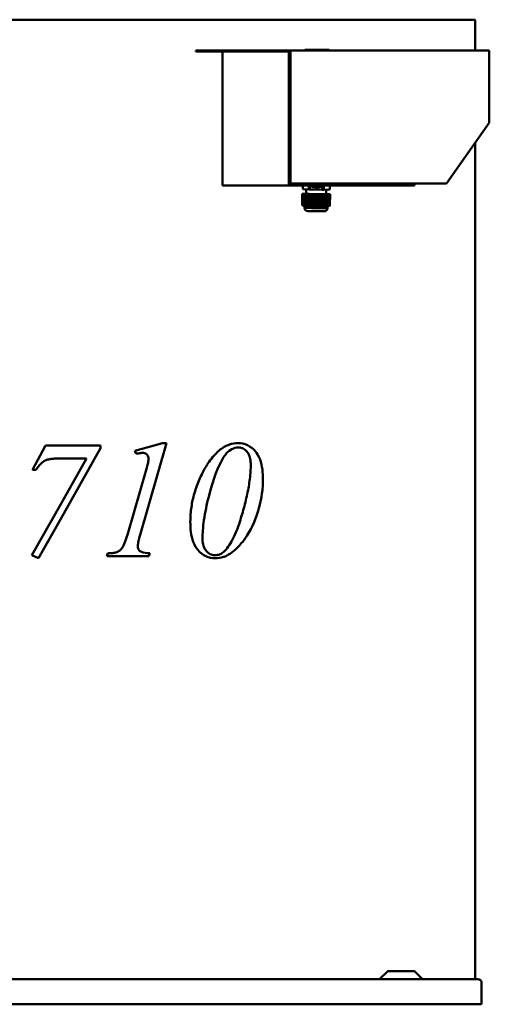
# Model space of a CAD drawing. Header units: millimetres. Extents: x 396 to 1704, y 254 to 1231.
# Tile 2 of 2: x 1237 to 1704, y 254 to 1231. Entities that reach past the tile are written whole.
import ezdxf

# ---------------------------------------------------------------- set-up
doc = ezdxf.new("R2010")
doc.units = ezdxf.units.MM
doc.header["$LTSCALE"] = 5
doc.layers.add('Widoczne (ISO)', color=7, linetype='Continuous', lineweight=50)

msp = doc.modelspace()

# ---------------------------------------------------------------- linework, layer by layer
at = {"layer": 'Widoczne (ISO)'}
for p, q in [((814.29, 1231.25), (1278.1, 1231.25)), ((1336.08, 1231.25), (1278.1, 1231.25)), ((1336.08, 1231.25), (1665.65, 1231.25)), ((1689.66, 1231.25), (1665.65, 1231.25)), ((1689.66, 1231.25), (1689.66, 1200.75)), ((1412.12, 1200.75), (1412.12, 1199.75)), ((1414.39, 1200.75), (1412.12, 1200.75)), ((1412.12, 1199.75), (1414.39, 1199.75)), ((1506.35, 1200.75), (1414.39, 1200.75)), ((1414.39, 1200.75), (1414.39, 1199.75)), ((1414.39, 1199.75), (1504.52, 1199.75)), ((1438.63, 1066.74), (1438.63, 1199.75)), ((1504.52, 1199.75), (1504.52, 1066.74)), ((1703.8, 1200.75), (1506.35, 1200.75)), ((1506.35, 1068.75), (1506.35, 1200.75)), ((1520.7, 1201.25), (1520.76, 1201.25)), ((1520.7, 1200.75), (1520.7, 1201.25)), ((1526.14, 1201.25), (1520.76, 1201.25)), ((1526.14, 1201.25), (1526.42, 1201.25)), ((1541.13, 1201.25), (1526.42, 1201.25)), ((1544.32, 1201.25), (1541.13, 1201.25)), ((1541.13, 1200.75), (1541.13, 1201.25)), ((1544.32, 1201.25), (1544.66, 1201.25)), ((1544.66, 1200.75), (1544.66, 1201.25)), ((1703.8, 1198.95), (1703.8, 1200.75)), ((1703.8, 1198.95), (1703.8, 1128.75)), ((1703.8, 1128.75), (1661.38, 1068.75)), ((1689.66, 1108.75), (1689.66, 278.75)), ((1438.63, 1066.74), (1504.52, 1066.74)), ((1504.52, 1066.74), (1505.34, 1066.74)), ((1505.34, 1066.74), (1505.34, 1068.75)), ((1506.35, 1068.75), (1505.34, 1068.75)), ((1505.34, 1066.74), (1629.56, 1066.74)), ((1661.38, 1068.75), (1506.35, 1068.75)), ((1518.54, 1062.9), (1518.59, 1066.74)), ((1518.59, 1066.74), (1518.54, 1062.92)), ((1524.53, 1066.74), (1524.48, 1062.67)), ((1525.98, 1062.64), (1526.03, 1066.74)), ((1528.41, 1065.55), (1528.41, 1065.55)), ((1528.84, 1065.59), (1528.84, 1065.59)), ((1529.02, 1065.51), (1529, 1065.51)), ((1529.02, 1065.51), (1529, 1065.51)), ((1529, 1065.51), (1529, 1065.51)), ((1529.02, 1065.72), (1529.02, 1065.51)), ((1529.02, 1065.72), (1529.02, 1065.51)), ((1529.02, 1065.51), (1529.02, 1065.51)), ((1529.26, 1065.48), (1529.56, 1066.14)), ((1529.52, 1065.48), (1529.26, 1065.48)), ((1529.52, 1065.48), (1529.26, 1065.48)), ((1529.7, 1066.14), (1529.52, 1065.48)), ((1529.7, 1066.14), (1529.52, 1065.48)), ((1529.52, 1065.48), (1529.52, 1065.48)), ((1529.56, 1066.14), (1529.7, 1066.14)), ((1529.94, 1065.61), (1529.94, 1065.76)), ((1529.94, 1065.76), (1530.67, 1065.75)), ((1530.2, 1065.6), (1529.94, 1065.61)), ((1530.2, 1065.6), (1529.94, 1065.61)), ((1530.18, 1064.25), (1530.2, 1065.6)), ((1530.2, 1065.6), (1530.2, 1065.6)), ((1530.4, 1065.6), (1530.38, 1064.59)), ((1530.4, 1065.6), (1530.38, 1064.6)), ((1530.67, 1065.6), (1530.4, 1065.6)), ((1530.67, 1065.6), (1530.4, 1065.6)), ((1530.4, 1065.6), (1530.4, 1065.6)), ((1530.67, 1065.75), (1530.67, 1065.6)), ((1530.67, 1065.75), (1530.67, 1065.6)), ((1530.67, 1065.6), (1530.67, 1065.6)), ((1531.29, 1065.17), (1530.91, 1065.75)), ((1530.91, 1065.75), (1531.14, 1065.74)), ((1531.29, 1065.17), (1530.91, 1065.75)), ((1531.14, 1065.74), (1531.41, 1065.32)), ((1531.41, 1065.32), (1531.69, 1065.74)), ((1531.91, 1065.73), (1531.51, 1065.18)), ((1531.91, 1065.73), (1531.51, 1065.18)), ((1531.69, 1065.74), (1531.91, 1065.73)), ((1533.13, 1065.54), (1533.13, 1065.72)), ((1533.13, 1065.72), (1534.06, 1065.7)), ((1533.87, 1065.53), (1533.13, 1065.54)), ((1533.87, 1065.53), (1533.13, 1065.54)), ((1533.87, 1065.53), (1533.87, 1065.53)), ((1534.06, 1065.7), (1534.06, 1065.49)), ((1534.06, 1065.7), (1534.06, 1065.49)), ((1534.06, 1065.49), (1534.06, 1065.49)), ((1534.3, 1064.2), (1534.32, 1065.7)), ((1534.32, 1065.7), (1534.52, 1065.7)), ((1534.52, 1065.7), (1534.5, 1064.4)), ((1534.52, 1065.7), (1534.5, 1064.41)), ((1535.4, 1064.39), (1535.42, 1065.68)), ((1535.42, 1065.68), (1535.61, 1065.68)), ((1535.61, 1065.68), (1535.59, 1064.18)), ((1535.61, 1065.68), (1535.59, 1064.18)), ((1537.89, 1066.74), (1537.83, 1062.48)), ((1539.33, 1062.47), (1539.39, 1066.74)), ((1545.31, 1066.74), (1545.25, 1062.53)), ((1629.56, 1066.74), (1629.56, 1068.75)), ((1517.98, 1058.42), (1517.82, 1047.1)), ((1517.98, 1058.42), (1518.59, 1058.39)), ((1518.59, 1058.42), (1517.98, 1058.42)), ((1518.43, 1046.86), (1518.59, 1058.39)), ((1518.54, 1062.92), (1518.54, 1062.9)), ((1518.54, 1062.9), (1524.48, 1062.67)), ((1519.19, 1058.42), (1518.59, 1058.42)), ((1518.59, 1058.39), (1519.19, 1058.39)), ((1518.89, 1058.38), (1518.73, 1046.76)), ((1518.89, 1058.43), (1519.19, 1058.42)), ((1518.89, 1058.42), (1518.89, 1058.43)), ((1519.19, 1058.43), (1518.89, 1058.43)), ((1519.19, 1058.39), (1518.89, 1058.38)), ((1518.89, 1058.38), (1519.19, 1058.37)), ((1519.03, 1046.67), (1519.19, 1058.37)), ((1519.79, 1058.42), (1519.19, 1058.43)), ((1519.19, 1058.37), (1519.79, 1058.36)), ((1519.49, 1058.36), (1519.33, 1046.59)), ((1519.79, 1058.44), (1519.49, 1058.43)), ((1519.49, 1058.43), (1519.79, 1058.42)), ((1519.49, 1058.43), (1519.49, 1058.43)), ((1519.79, 1058.36), (1519.49, 1058.36)), ((1519.49, 1058.36), (1519.8, 1058.35)), ((1519.63, 1046.51), (1519.8, 1058.35)), ((1520.39, 1058.43), (1519.79, 1058.44)), ((1519.8, 1058.35), (1520.39, 1058.34)), ((1520.09, 1058.34), (1519.93, 1046.45)), ((1520.09, 1058.43), (1520.09, 1058.44)), ((1520.39, 1058.44), (1520.09, 1058.44)), ((1520.09, 1058.44), (1520.39, 1058.43)), ((1520.09, 1058.34), (1520.4, 1058.33)), ((1520.39, 1058.34), (1520.09, 1058.34)), ((1520.23, 1046.39), (1520.4, 1058.33)), ((1520.99, 1058.43), (1520.39, 1058.44)), ((1520.4, 1058.33), (1520.99, 1058.32)), ((1520.69, 1058.32), (1520.53, 1046.35)), ((1520.99, 1058.45), (1520.69, 1058.44)), ((1520.69, 1058.44), (1520.69, 1058.44)), ((1520.69, 1058.44), (1520.99, 1058.43)), ((1520.69, 1058.32), (1521, 1058.3)), ((1520.99, 1058.32), (1520.69, 1058.32)), ((1520.83, 1046.32), (1521, 1058.3)), ((1521.58, 1058.44), (1520.99, 1058.45)), ((1521, 1058.3), (1521.59, 1058.3)), ((1521.3, 1058.29), (1521.13, 1046.3)), ((1521.29, 1058.44), (1521.29, 1058.45)), ((1521.59, 1058.45), (1521.29, 1058.45)), ((1521.29, 1058.45), (1521.58, 1058.44)), ((1521.59, 1058.3), (1521.3, 1058.29)), ((1521.3, 1058.29), (1521.6, 1058.28)), ((1521.43, 1046.28), (1521.6, 1058.28)), ((1521.83, 1058.45), (1521.59, 1058.45)), ((1521.6, 1058.28), (1522.19, 1058.27)), ((1521.9, 1058.27), (1521.73, 1046.28)), ((1521.89, 1062.77), (1521.83, 1058.36)), ((1521.9, 1058.27), (1522.2, 1058.26)), ((1522.19, 1058.27), (1521.9, 1058.27)), ((1522.03, 1046.29), (1522.2, 1058.26)), ((1522.2, 1058.26), (1522.79, 1058.25)), ((1522.5, 1058.25), (1522.33, 1046.32)), ((1522.5, 1058.25), (1522.8, 1058.24)), ((1522.79, 1058.25), (1522.5, 1058.25)), ((1522.64, 1046.35), (1522.8, 1058.24)), ((1522.8, 1058.24), (1523.4, 1058.23)), ((1523.1, 1058.22), (1522.93, 1046.39)), ((1523.4, 1058.23), (1523.1, 1058.22)), ((1523.1, 1058.22), (1523.4, 1058.21)), ((1523.24, 1046.44), (1523.4, 1058.21)), ((1523.4, 1058.21), (1524, 1058.21)), ((1523.7, 1058.2), (1523.54, 1046.5)), ((1524, 1058.21), (1523.7, 1058.2)), ((1523.7, 1058.2), (1524, 1058.19)), ((1523.84, 1046.57), (1524, 1058.19)), ((1524, 1058.19), (1524.6, 1058.18)), ((1524.3, 1058.18), (1524.14, 1046.65)), ((1524.6, 1058.18), (1524.3, 1058.18)), ((1524.3, 1058.18), (1524.92, 1058.16)), ((1524.48, 1062.67), (1525.98, 1062.64)), ((1524.92, 1058.16), (1524.76, 1046.83)), ((1524.92, 1058.16), (1526.14, 1058.14)), ((1525.98, 1062.64), (1537.83, 1062.48)), ((1525.99, 1046.61), (1526.14, 1058.14)), ((1526.14, 1058.14), (1526.44, 1058.14)), ((1526.44, 1058.14), (1526.28, 1046.4)), ((1526.44, 1058.14), (1526.74, 1058.13)), ((1526.74, 1058.13), (1526.58, 1046.51)), ((1526.74, 1058.13), (1527.34, 1058.12)), ((1527.18, 1046.42), (1527.34, 1058.12)), ((1527.34, 1058.12), (1527.64, 1058.13)), ((1527.64, 1058.13), (1527.48, 1046.21)), ((1527.64, 1058.13), (1527.94, 1058.11)), ((1527.94, 1058.11), (1527.78, 1046.34)), ((1527.94, 1058.11), (1528.54, 1058.11)), ((1528.12, 1064.28), (1528.12, 1064.46)), ((1528.12, 1064.46), (1528.75, 1064.45)), ((1528.94, 1064.27), (1528.12, 1064.29)), ((1528.94, 1064.27), (1528.12, 1064.28)), ((1528.33, 1065.29), (1528.33, 1065.29)), ((1528.38, 1046.27), (1528.54, 1058.11)), ((1528.54, 1058.11), (1528.84, 1058.11)), ((1528.84, 1058.11), (1528.68, 1046.11)), ((1528.75, 1064.45), (1528.75, 1064.85)), ((1528.75, 1064.85), (1528.75, 1064.85)), ((1528.84, 1058.11), (1529.14, 1058.1)), ((1528.95, 1065.05), (1528.94, 1064.27)), ((1528.95, 1065.05), (1528.94, 1064.27)), ((1528.94, 1064.27), (1528.94, 1064.27)), ((1529.14, 1058.1), (1528.98, 1046.21)), ((1529.14, 1058.1), (1529.74, 1058.09)), ((1529.58, 1046.16), (1529.74, 1058.09)), ((1529.74, 1058.09), (1530.04, 1058.09)), ((1530.04, 1058.09), (1529.88, 1046.1)), ((1530.04, 1058.09), (1530.34, 1058.08)), ((1530.34, 1064.25), (1530.18, 1064.25)), ((1530.34, 1064.25), (1530.18, 1064.25)), ((1530.34, 1058.08), (1530.18, 1046.12)), ((1530.34, 1064.25), (1530.34, 1064.25)), ((1530.34, 1058.08), (1530.94, 1058.07)), ((1530.38, 1064.59), (1530.38, 1064.6)), ((1530.38, 1064.59), (1530.65, 1064.59)), ((1530.65, 1064.59), (1530.65, 1064.45)), ((1530.65, 1064.59), (1530.65, 1064.46)), ((1530.65, 1064.45), (1530.65, 1064.46)), ((1530.78, 1046.09), (1530.94, 1058.07)), ((1530.89, 1064.62), (1531.29, 1065.17)), ((1531.11, 1064.62), (1530.89, 1064.62)), ((1531.11, 1064.62), (1530.89, 1064.62)), ((1530.94, 1058.07), (1531.24, 1058.08)), ((1531.24, 1058.08), (1531.08, 1046.08)), ((1531.39, 1065.03), (1531.11, 1064.62)), ((1531.39, 1065.03), (1531.11, 1064.62)), ((1531.11, 1064.62), (1531.11, 1064.62)), ((1531.24, 1058.08), (1531.54, 1058.07)), ((1531.29, 1065.17), (1531.29, 1065.17)), ((1531.54, 1058.07), (1531.38, 1046.07)), ((1531.66, 1064.61), (1531.39, 1065.03)), ((1531.66, 1064.61), (1531.39, 1065.03)), ((1531.39, 1065.03), (1531.39, 1065.03)), ((1531.51, 1065.18), (1531.89, 1064.61)), ((1531.51, 1065.18), (1531.51, 1065.18)), ((1531.54, 1058.07), (1532.14, 1058.06)), ((1531.89, 1064.61), (1531.66, 1064.61)), ((1531.89, 1064.61), (1531.66, 1064.61)), ((1531.66, 1064.61), (1531.66, 1064.61)), ((1531.98, 1046.06), (1532.14, 1058.06)), ((1532.14, 1058.06), (1532.44, 1058.06)), ((1532.2, 1064.82), (1532.2, 1064.82)), ((1532.44, 1058.06), (1532.28, 1046.06)), ((1532.44, 1058.06), (1532.74, 1058.05)), ((1532.74, 1058.05), (1532.58, 1046.06)), ((1532.74, 1065.15), (1532.74, 1065.15)), ((1532.74, 1058.05), (1533.34, 1058.04)), ((1533.18, 1046.08), (1533.34, 1058.04)), ((1533.34, 1058.04), (1533.64, 1058.04)), ((1533.39, 1064.59), (1533.39, 1064.59)), ((1533.64, 1058.04), (1533.48, 1046.05)), ((1533.64, 1058.04), (1533.94, 1058.03)), ((1533.94, 1058.03), (1533.78, 1046.1)), ((1533.94, 1058.03), (1534.54, 1058.02)), ((1534, 1064.48), (1534.01, 1064.48)), ((1534.01, 1064.48), (1534.01, 1064.26)), ((1534.01, 1064.48), (1534.01, 1064.26)), ((1534.01, 1064.26), (1534.01, 1064.26)), ((1534.58, 1064.2), (1534.3, 1064.2)), ((1534.58, 1064.2), (1534.3, 1064.2)), ((1534.38, 1046.14), (1534.54, 1058.02)), ((1534.5, 1064.4), (1534.91, 1065.28)), ((1534.5, 1064.4), (1534.5, 1064.41)), ((1534.54, 1058.02), (1534.84, 1058.03)), ((1534.95, 1065.03), (1534.58, 1064.2)), ((1534.95, 1065.03), (1534.58, 1064.2)), ((1534.58, 1064.2), (1534.58, 1064.2)), ((1534.84, 1058.03), (1534.68, 1046.03)), ((1534.84, 1058.03), (1535.14, 1058.02)), ((1534.91, 1065.28), (1535.03, 1065.28)), ((1535.31, 1064.19), (1534.95, 1065.03)), ((1535.31, 1064.19), (1534.95, 1065.03)), ((1534.95, 1065.03), (1534.95, 1065.03)), ((1535.14, 1058.02), (1534.98, 1046.18)), ((1535.03, 1065.28), (1535.4, 1064.39)), ((1535.14, 1058.02), (1535.74, 1058.01)), ((1535.59, 1064.18), (1535.31, 1064.19)), ((1535.59, 1064.18), (1535.31, 1064.19)), ((1535.31, 1064.19), (1535.31, 1064.19)), ((1535.58, 1046.23), (1535.74, 1058.01)), ((1535.59, 1064.18), (1535.59, 1064.18)), ((1535.74, 1058.01), (1536.04, 1058.01)), ((1536.04, 1058.01), (1535.88, 1046.1)), ((1536.04, 1058.01), (1536.34, 1058)), ((1536.34, 1058), (1536.18, 1046.3)), ((1536.34, 1058), (1536.94, 1057.99)), ((1536.78, 1046.37), (1536.94, 1057.99)), ((1536.94, 1057.99), (1537.24, 1057.99)), ((1537.24, 1057.99), (1537.08, 1046.25)), ((1537.24, 1057.99), (1537.54, 1057.98)), ((1537.54, 1057.98), (1537.38, 1046.45)), ((1537.54, 1057.98), (1538.77, 1057.97)), ((1537.83, 1062.48), (1539.33, 1062.47)), ((1538.77, 1057.97), (1538.61, 1046.64)), ((1538.77, 1057.97), (1539.38, 1057.97)), ((1539.38, 1057.97), (1539.09, 1057.98)), ((1539.09, 1057.98), (1539.68, 1057.97)), ((1539.23, 1046.44), (1539.38, 1057.97)), ((1539.33, 1062.47), (1545.25, 1062.53)), ((1539.68, 1057.97), (1539.52, 1046.36)), ((1539.98, 1057.98), (1539.68, 1057.99)), ((1539.68, 1057.99), (1540.28, 1057.98)), ((1539.68, 1057.97), (1539.98, 1057.98)), ((1539.82, 1046.28), (1539.98, 1057.98)), ((1540.28, 1057.98), (1540.12, 1046.21)), ((1540.28, 1058), (1540.88, 1057.99)), ((1540.58, 1057.98), (1540.28, 1058)), ((1540.28, 1057.98), (1540.58, 1057.98)), ((1540.42, 1046.15), (1540.58, 1057.98)), ((1540.88, 1057.99), (1540.72, 1046.1)), ((1540.88, 1058), (1541.48, 1057.99)), ((1541.18, 1057.99), (1540.88, 1058)), ((1540.88, 1057.99), (1541.18, 1057.99)), ((1541.02, 1046.06), (1541.18, 1057.99)), ((1541.48, 1057.99), (1541.31, 1046.03)), ((1541.48, 1058.01), (1542.08, 1058)), ((1541.78, 1058), (1541.48, 1058.01)), ((1541.48, 1057.99), (1541.78, 1058)), ((1541.62, 1046.01), (1541.78, 1058)), ((1541.89, 1062.5), (1541.83, 1058.09)), ((1542.07, 1058.17), (1541.83, 1058.18)), ((1542.08, 1058), (1541.91, 1046)), ((1542.37, 1058.16), (1542.07, 1058.17)), ((1542.67, 1058.15), (1542.07, 1058.16)), ((1542.07, 1058.16), (1542.37, 1058.16)), ((1542.08, 1058.01), (1542.68, 1058.01)), ((1542.38, 1058), (1542.08, 1058.01)), ((1542.08, 1058), (1542.38, 1058)), ((1542.21, 1046.01), (1542.38, 1058)), ((1542.37, 1058.16), (1542.37, 1058.15)), ((1542.68, 1058.01), (1542.51, 1046.02)), ((1542.97, 1058.14), (1542.67, 1058.15)), ((1542.67, 1058.13), (1542.97, 1058.14)), ((1543.27, 1058.13), (1542.67, 1058.13)), ((1542.98, 1058.01), (1542.68, 1058.02)), ((1542.68, 1058.02), (1543.28, 1058.01)), ((1542.68, 1058.01), (1542.98, 1058.01)), ((1542.81, 1046.04), (1542.98, 1058.01)), ((1542.97, 1058.14), (1542.97, 1058.13)), ((1543.28, 1058.01), (1543.11, 1046.08)), ((1543.57, 1058.12), (1543.27, 1058.13)), ((1543.27, 1058.11), (1543.57, 1058.12)), ((1543.87, 1058.1), (1543.27, 1058.11)), ((1543.58, 1058.01), (1543.28, 1058.03)), ((1543.28, 1058.03), (1543.88, 1058.02)), ((1543.28, 1058.01), (1543.58, 1058.01)), ((1543.41, 1046.13), (1543.58, 1058.01)), ((1543.57, 1058.12), (1543.57, 1058.11)), ((1543.88, 1058.02), (1543.71, 1046.18)), ((1544.17, 1058.09), (1543.87, 1058.1)), ((1544.47, 1058.08), (1543.87, 1058.09)), ((1543.87, 1058.09), (1544.17, 1058.09)), ((1543.88, 1058.03), (1544.47, 1058.02)), ((1544.18, 1058.02), (1543.88, 1058.03)), ((1543.88, 1058.02), (1544.18, 1058.02)), ((1544.01, 1046.25), (1544.18, 1058.02)), ((1544.17, 1058.09), (1544.17, 1058.09)), ((1544.47, 1058.02), (1544.31, 1046.32)), ((1544.77, 1058.07), (1544.47, 1058.08)), ((1544.47, 1058.02), (1544.78, 1058.03)), ((1545.07, 1058.06), (1544.48, 1058.07)), ((1544.48, 1058.07), (1544.77, 1058.07)), ((1544.48, 1058.04), (1545.07, 1058.03)), ((1544.78, 1058.03), (1544.48, 1058.04)), ((1544.62, 1046.41), (1544.78, 1058.03)), ((1544.77, 1058.07), (1544.77, 1058.06)), ((1545.07, 1058.03), (1544.91, 1046.5)), ((1545.69, 1058.04), (1545.07, 1058.06)), ((1545.07, 1058.03), (1545.69, 1058.04)), ((1545.69, 1058.04), (1545.53, 1046.71)), ((1519.68, 1046.39), (1518.11, 1046.98)), ((1520.13, 1046.34), (1520.09, 1046.34)), ((1520.17, 1046.34), (1520.14, 1044.48)), ((1520.58, 1046.32), (1520.42, 1046.33)), ((1520.83, 1046.32), (1520.87, 1046.31)), ((1521.13, 1046.3), (1520.87, 1046.31)), ((1521.13, 1046.29), (1521.13, 1046.3)), ((1521.43, 1046.28), (1521.44, 1046.28)), ((1521.74, 1046.28), (1521.44, 1046.28)), ((1521.75, 1046.27), (1521.73, 1046.28)), ((1522.42, 1046.26), (1522.15, 1046.26)), ((1523.16, 1046.23), (1523.05, 1046.23)), ((1528.68, 1046.11), (1528.61, 1046.11)), ((1528.77, 1046.11), (1528.68, 1046.11)), ((1529.88, 1046.1), (1529.68, 1046.09)), ((1530.12, 1046.09), (1529.88, 1046.1)), ((1530.78, 1046.09), (1530.8, 1046.08)), ((1531.08, 1046.08), (1530.8, 1046.08)), ((1531.08, 1046.08), (1531.08, 1046.08)), ((1531.08, 1046.08), (1531.08, 1046.08)), ((1531.37, 1046.07), (1531.08, 1046.08)), ((1531.37, 1046.07), (1531.38, 1046.07)), ((1531.98, 1046.06), (1531.98, 1046.06)), ((1532.28, 1046.06), (1531.98, 1046.06)), ((1532.28, 1046.06), (1532.28, 1046.06)), ((1532.56, 1046.05), (1532.28, 1046.06)), ((1532.28, 1046.06), (1532.28, 1046.06)), ((1532.56, 1046.05), (1532.58, 1046.06)), ((1533.48, 1046.05), (1533.24, 1046.04)), ((1533.68, 1046.04), (1533.48, 1046.05)), ((1534.68, 1046.03), (1534.59, 1046.03)), ((1534.74, 1046.03), (1534.68, 1046.03)), ((1540.3, 1045.99), (1540.19, 1046)), ((1541.2, 1046), (1540.93, 1046)), ((1541.62, 1046.01), (1541.6, 1046)), ((1541.91, 1046), (1541.61, 1046.01)), ((1541.91, 1046), (1541.91, 1046)), ((1542.21, 1046.01), (1542.21, 1046)), ((1542.47, 1046.01), (1542.21, 1046.01)), ((1542.47, 1046.01), (1542.51, 1046.02)), ((1542.92, 1046.02), (1542.76, 1046.02)), ((1543.17, 1046.02), (1543.14, 1044.16)), ((1543.25, 1046.03), (1543.21, 1046.03)), ((1543.66, 1046.06), (1545.23, 1046.6)), ((1250.15, 784.39), (1262.92, 808.56)), ((1262.92, 808.56), (1278.1, 808.56)), ((1317.65, 808.56), (1278.1, 808.56)), ((1278.1, 735.8), (1317.65, 805.78)), ((1317.65, 808.56), (1317.65, 805.78)), ((1351.8, 803.17), (1379.21, 810.81)), ((1352.87, 800.2), (1351.8, 803.17)), ((1383.07, 810.81), (1356.92, 719.86)), ((1379.21, 810.81), (1383.07, 810.81)), ((1278.1, 795.62), (1277.38, 795.62)), ((1278.1, 795.62), (1303.54, 795.62)), ((1303.54, 795.62), (1278.1, 750.42)), ((1253.48, 784.39), (1250.15, 784.39)), ((1344.34, 719.86), (1363.12, 785.2)), ((1249.52, 699.64), (1278.1, 750.42)), ((1278.1, 735.8), (1256, 696.67)), ((1256, 696.67), (1249.52, 699.64)), ((1325.01, 701.53), (1323.85, 698.56)), ((1323.85, 698.56), (1336.08, 698.56)), ((1365.64, 698.56), (1336.08, 698.56)), ((1366.44, 701.53), (1365.64, 698.56)), ((1602.91, 286.6), (1595.2, 278.9)), ((1603.26, 286.75), (1629.13, 286.75)), ((1629.48, 286.6), (1637.19, 278.9)), ((400, 278.75), (1692.4, 278.75)), ((1696.2, 253.75), (1696.2, 274.95)), ((1696.2, 253.75), (396.2, 253.75))]:
    msp.add_line(p, q, dxfattribs=at)
for centre, radius, start, end in [((1603.26, 286.25), 0.5, 90, 135), ((1629.13, 286.25), 0.5, 45, 90), ((1594.85, 279.25), 0.5, 270, 315), ((1637.55, 279.25), 0.5, 225, 270), ((1692.4, 274.95), 3.8, 0, 90)]:
    msp.add_arc(centre, radius, start, end, dxfattribs=at)
for centre, major_axis, ratio, start_param, end_param in [((1531.83, 1058.23), (-10, 0.14), 0.013781, 0, 3.141593), ((1531.67, 1046.23), (-12, 0.17), 0.013781, 0.037876, 0.266076), ((1531.09, 1122.27), (-1.7, -78.38), 0.499071, 6.037638, 6.043088), ((1531.67, 1046.23), (-12, 0.17), 0.013781, 0.279825, 0.357061), ((1521.75, 1079.82), (-0.19, -33.54), 0.500833, 6.222071, 6.240075), ((1531.67, 1046.23), (-12, 0.17), 0.013781, 0.394202, 0.451245), ((1521.74, 1079.26), (-0.19, -32.98), 0.500833, 6.258114, 6.267262), ((1531.67, 1046.23), (-12, 0.17), 0.013781, 0.499286, 0.524616), ((1521.74, 1079.26), (-0.19, -32.98), 0.500833, 6.267263, 6.276411), ((1531.67, 1046.23), (-12, 0.17), 0.013781, 0.524616, 0.549946), ((1521.74, 1079.82), (-0.19, -33.54), 0.500833, 0.011265, 0.029269), ((1531.67, 1046.23), (-12, 0.17), 0.013781, 0.597987, 0.65503), ((1531.67, 1046.23), (-12, 0.17), 0.013781, 0.692171, 0.769407), ((1543.94, 1121.79), (78.26, 4.69), 0.999905, 4.377266, 4.382716), ((1531.67, 1046.23), (-12, 0.17), 0.013781, 0.783156, 1.313273), ((1519.88, 1122.31), (-0.46, -78.4), 0.500833, 0.240078, 0.245529), ((1531.67, 1046.23), (-12, 0.17), 0.013781, 1.327022, 1.404258), ((1531.67, 1046.23), (-12, 0.17), 0.013781, 1.4414, 1.498443), ((1532.15, 1079.59), (33.48, 2.01), 0.999905, 4.593526, 4.61153), ((1531.67, 1046.23), (11.5, -0.16), 0.013783, 4.66116, 4.661261), ((1531.67, 1046.23), (-12, 0.17), 0.013781, 1.546484, 1.571814), ((1532.13, 1079.04), (32.92, 1.97), 0.999905, 4.629568, 4.638716), ((1532.13, 1079.04), (32.92, 1.97), 0.999905, 4.638718, 4.647866), ((1531.67, 1046.23), (-12, 0.17), 0.013781, 1.571814, 1.597143), ((1531.67, 1046.23), (11.5, -0.16), 0.01378, 4.765552, 4.765653), ((1531.67, 1046.23), (-12, 0.17), 0.013781, 1.645184, 1.702228), ((1532.13, 1079.59), (33.48, 2.01), 0.999905, 4.665904, 4.683909), ((1531.67, 1046.23), (-12, 0.17), 0.013781, 1.739369, 1.816605), ((1545.54, 1121.96), (-1.7, -78.38), 0.499071, 6.037638, 6.043088), ((1531.67, 1046.23), (-12, 0.17), 0.013781, 1.830354, 2.360471), ((1521.5, 1122.1), (78.26, 4.69), 0.999905, 4.894718, 4.900168), ((1531.67, 1046.23), (-12, 0.17), 0.013781, 2.37422, 2.451456), ((1531.67, 1046.23), (-12, 0.17), 0.013781, 2.488597, 2.54564), ((1542.53, 1079.53), (-0.73, -33.53), 0.499071, 6.253898, 6.271902), ((1531.67, 1046.23), (-12, 0.17), 0.013781, 2.593681, 2.619011), ((1542.52, 1078.98), (-0.72, -32.97), 0.499071, 0.006755, 0.015903), ((1542.52, 1078.98), (-0.72, -32.97), 0.499071, 0.015905, 0.025053), ((1531.67, 1046.23), (-12, 0.17), 0.013781, 2.619011, 2.644341), ((1531.67, 1046.23), (12, -0.17), 0.013781, 5.833974, 5.891018), ((1542.52, 1079.53), (-0.73, -33.53), 0.499071, 0.043091, 0.061095), ((1531.67, 1046.23), (12, -0.17), 0.013781, 5.928159, 6.005395), ((1534.31, 1122.23), (-0.46, -78.4), 0.500833, 0.240078, 0.245529), ((1531.67, 1046.23), (12, -0.17), 0.013781, 6.019144, 6.245309), ((1531.64, 1044.32), (11.5, -0.16), 0.013781, 3.141593, 6.283185)]:
    msp.add_ellipse(centre, major_axis=major_axis, ratio=ratio, start_param=start_param, end_param=end_param, dxfattribs=at)
for points, degree in [([(1528.12, 1065.31), (1528.12, 1065.42), (1528.19, 1065.6), (1528.26, 1065.67)], 3), ([(1528.26, 1065.67), (1528.32, 1065.73), (1528.51, 1065.81), (1528.63, 1065.81)], 3), ([(1528.41, 1065.55), (1528.37, 1065.5), (1528.33, 1065.38), (1528.33, 1065.3)], 3), ([(1528.41, 1065.55), (1528.37, 1065.5), (1528.33, 1065.39), (1528.33, 1065.31)], 3), ([(1528.62, 1065.64), (1528.56, 1065.64), (1528.45, 1065.59), (1528.41, 1065.55)], 3), ([(1528.62, 1065.64), (1528.56, 1065.64), (1528.45, 1065.6), (1528.41, 1065.55)], 3), ([(1528.84, 1065.59), (1528.78, 1065.61), (1528.69, 1065.63), (1528.62, 1065.64)], 3), ([(1528.84, 1065.59), (1528.78, 1065.61), (1528.69, 1065.64), (1528.62, 1065.64)], 3), ([(1528.63, 1065.81), (1528.74, 1065.81), (1528.94, 1065.76), (1529.02, 1065.72)], 3), ([(1529, 1065.51), (1528.98, 1065.52), (1528.89, 1065.57), (1528.84, 1065.59)], 3), ([(1529, 1065.51), (1528.98, 1065.52), (1528.89, 1065.57), (1528.84, 1065.59)], 3), ([(1531.99, 1064.98), (1532, 1065.38), (1532.24, 1065.76), (1532.48, 1065.76)], 3), ([(1532.48, 1065.59), (1532.39, 1065.59), (1532.29, 1065.51), (1532.25, 1065.44)], 3), ([(1532.48, 1065.59), (1532.39, 1065.59), (1532.29, 1065.51), (1532.25, 1065.43)], 3), ([(1532.48, 1065.76), (1532.73, 1065.75), (1532.95, 1065.36), (1532.95, 1064.97)], 3), ([(1532.7, 1065.43), (1532.67, 1065.5), (1532.56, 1065.59), (1532.48, 1065.59)], 3), ([(1532.7, 1065.42), (1532.67, 1065.5), (1532.56, 1065.59), (1532.48, 1065.59)], 3), ([(1533.47, 1065.15), (1533.56, 1065.25), (1533.8, 1065.47), (1533.87, 1065.53)], 3), ([(1534.06, 1065.49), (1533.96, 1065.4), (1533.78, 1065.23), (1533.69, 1065.13)], 3), ([(1534.06, 1065.49), (1533.96, 1065.4), (1533.78, 1065.23), (1533.69, 1065.14)], 3), ([(1528.27, 1064.94), (1528.2, 1065), (1528.12, 1065.17), (1528.12, 1065.31)], 3), ([(1528.27, 1064.94), (1528.2, 1065), (1528.13, 1065.15), (1528.12, 1065.28)], 3), ([(1528.62, 1064.85), (1528.5, 1064.85), (1528.34, 1064.89), (1528.27, 1064.94)], 3), ([(1528.62, 1064.85), (1528.5, 1064.85), (1528.34, 1064.89), (1528.27, 1064.94)], 3), ([(1528.33, 1065.3), (1528.32, 1065.22), (1528.37, 1065.12), (1528.41, 1065.09)], 3), ([(1528.33, 1065.31), (1528.33, 1065.3), (1528.33, 1065.29), (1528.33, 1065.29)], 3), ([(1528.41, 1065.09), (1528.45, 1065.05), (1528.58, 1065.01), (1528.65, 1065.01)], 3), ([(1528.75, 1064.85), (1528.72, 1064.85), (1528.65, 1064.84), (1528.62, 1064.85)], 3), ([(1528.75, 1064.85), (1528.72, 1064.85), (1528.65, 1064.85), (1528.62, 1064.85)], 3), ([(1528.65, 1065.01), (1528.73, 1065.01), (1528.9, 1065.04), (1528.95, 1065.05)], 3), ([(1530.65, 1064.45), (1530.5, 1064.46), (1530.35, 1064.37), (1530.34, 1064.25)], 3), ([(1530.65, 1064.46), (1530.5, 1064.46), (1530.35, 1064.37), (1530.34, 1064.25)], 3), ([(1532.46, 1064.19), (1532.21, 1064.2), (1531.98, 1064.59), (1531.99, 1064.98)], 3), ([(1532.46, 1064.2), (1532.23, 1064.2), (1532.01, 1064.54), (1531.99, 1064.91)], 3), ([(1532.25, 1065.44), (1532.22, 1065.36), (1532.2, 1065.13), (1532.19, 1064.98)], 3), ([(1532.25, 1065.43), (1532.22, 1065.36), (1532.2, 1065.13), (1532.19, 1064.98)], 3), ([(1532.19, 1064.98), (1532.19, 1064.93), (1532.2, 1064.88), (1532.2, 1064.82)], 3), ([(1532.19, 1064.98), (1532.19, 1064.82), (1532.21, 1064.6), (1532.24, 1064.52)], 3), ([(1532.24, 1064.52), (1532.27, 1064.44), (1532.38, 1064.36), (1532.46, 1064.36)], 3), ([(1532.95, 1064.97), (1532.94, 1064.56), (1532.7, 1064.19), (1532.46, 1064.19)], 3), ([(1532.95, 1064.97), (1532.94, 1064.56), (1532.7, 1064.19), (1532.46, 1064.2)], 3), ([(1532.46, 1064.36), (1532.54, 1064.36), (1532.65, 1064.44), (1532.69, 1064.52)], 3), ([(1532.69, 1064.52), (1532.72, 1064.59), (1532.74, 1064.82), (1532.74, 1064.97)], 3), ([(1532.74, 1065.15), (1532.73, 1065.26), (1532.72, 1065.37), (1532.7, 1065.43)], 3), ([(1532.74, 1064.97), (1532.75, 1065.13), (1532.73, 1065.34), (1532.7, 1065.42)], 3), ([(1532.95, 1065.05), (1532.95, 1065.02), (1532.95, 1065), (1532.95, 1064.97)], 3), ([(1533.18, 1064.6), (1533.18, 1064.68), (1533.23, 1064.83), (1533.26, 1064.89)], 3), ([(1533.62, 1064.18), (1533.41, 1064.18), (1533.18, 1064.41), (1533.18, 1064.6)], 3), ([(1533.62, 1064.18), (1533.42, 1064.18), (1533.19, 1064.39), (1533.18, 1064.58)], 3), ([(1533.26, 1064.89), (1533.3, 1064.96), (1533.41, 1065.09), (1533.47, 1065.15)], 3), ([(1533.39, 1064.6), (1533.38, 1064.54), (1533.42, 1064.44), (1533.46, 1064.41)], 3), ([(1533.69, 1065.14), (1533.52, 1064.95), (1533.39, 1064.73), (1533.39, 1064.6)], 3), ([(1533.69, 1065.13), (1533.52, 1064.95), (1533.39, 1064.72), (1533.39, 1064.6)], 3), ([(1533.39, 1064.6), (1533.39, 1064.6), (1533.39, 1064.6), (1533.39, 1064.59)], 3), ([(1533.46, 1064.41), (1533.49, 1064.38), (1533.58, 1064.35), (1533.64, 1064.35)], 3), ([(1534.01, 1064.26), (1533.95, 1064.23), (1533.72, 1064.18), (1533.62, 1064.18)], 3), ([(1534.01, 1064.26), (1533.95, 1064.23), (1533.72, 1064.18), (1533.62, 1064.18)], 3), ([(1533.64, 1064.35), (1533.69, 1064.35), (1533.8, 1064.38), (1533.85, 1064.4)], 3), ([(1533.85, 1064.4), (1533.9, 1064.41), (1533.98, 1064.46), (1534, 1064.48)], 3), ([(1277.38, 795.62), (1266.6, 795.62), (1258.69, 791.76), (1253.48, 784.39)], 2), ([(1333.82, 702.61), (1334.61, 702.94), (1335.37, 703.35), (1336.08, 703.82)], 3)]:
    msp.add_open_spline(points, degree=degree, dxfattribs=at)
for points, weights in [([(1517.82, 1047.1), (1518.13, 1046.97), (1518.43, 1046.86)], [1.03059895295, 1.03443691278, 1.03615699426]), ([(1518.43, 1046.86), (1518.74, 1046.75), (1519.03, 1046.64)], [1.11875016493, 1.11299129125, 1.106677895]), ([(1518.73, 1046.76), (1518.88, 1046.71), (1519.03, 1046.67)], [2.38492444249, 2.39631910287, 2.40645676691]), ([(1519.03, 1046.64), (1518.88, 1046.7), (1518.73, 1046.76)], [2.51583023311, 2.49767251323, 2.47831262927]), ([(1519.03, 1046.67), (1519.34, 1046.56), (1519.63, 1046.45)], [1.00346989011, 1.00262710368, 1.00121647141]), ([(1519.33, 1046.59), (1519.48, 1046.55), (1519.63, 1046.51)], [2.4257172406, 2.43500827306, 2.44291812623]), ([(1519.63, 1046.45), (1519.48, 1046.52), (1519.33, 1046.59)], [2.64257377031, 2.6197340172, 2.5955942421]), ([(1519.63, 1046.51), (1519.87, 1046.43), (1520.09, 1046.34)], [1.00227152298, 1.00131282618, 1]), ([(1519.93, 1046.45), (1520.08, 1046.42), (1520.23, 1046.39)], [2.45746040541, 2.46421278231, 2.469482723]), ([(1520.23, 1046.39), (1520.33, 1046.36), (1520.42, 1046.33)], [1.00107831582, 1.00057122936, 1]), ([(1520.59, 1046.32), (1520.56, 1046.33), (1520.53, 1046.35)], [1, 1.00039185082, 1.00075998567]), ([(1522.03, 1046.29), (1522.09, 1046.28), (1522.15, 1046.26)], [1.00075998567, 1.00039185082, 1]), ([(1522.33, 1046.32), (1522.48, 1046.33), (1522.64, 1046.35)], [2.469482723, 2.46421278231, 2.45746040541]), ([(1522.43, 1046.25), (1522.38, 1046.28), (1522.33, 1046.32)], [1, 1.00057122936, 1.00107831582]), ([(1522.93, 1046.39), (1523.09, 1046.41), (1523.24, 1046.44)], [2.44291812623, 2.43500827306, 2.4257172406]), ([(1523.16, 1046.23), (1523.05, 1046.31), (1522.93, 1046.39)], [1, 1.00131282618, 1.00227152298]), ([(1523.24, 1046.44), (1523.54, 1046.36), (1523.83, 1046.29)], [2.5955942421, 2.6197340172, 2.64257377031]), ([(1523.54, 1046.5), (1523.69, 1046.53), (1523.84, 1046.57)], [2.40645676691, 2.39631910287, 2.38492444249]), ([(1523.83, 1046.29), (1523.69, 1046.39), (1523.54, 1046.5)], [1.00121647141, 1.00262710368, 1.00346989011]), ([(1523.84, 1046.57), (1524.14, 1046.5), (1524.44, 1046.44)], [2.47831262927, 2.49767251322, 2.51583023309]), ([(1524.14, 1046.65), (1524.44, 1046.73), (1524.76, 1046.83)], [1.03615699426, 1.03443691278, 1.03059895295]), ([(1524.44, 1046.44), (1524.29, 1046.54), (1524.14, 1046.65)], [1.10667789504, 1.11299129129, 1.11875016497]), ([(1524.76, 1046.83), (1525.39, 1046.71), (1525.99, 1046.61)], [1.03059895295, 1.03443691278, 1.03615699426]), ([(1525.99, 1046.61), (1526.14, 1046.5), (1526.28, 1046.4)], [1.11875016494, 1.11299129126, 1.10667789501]), ([(1526.28, 1046.4), (1526.43, 1046.45), (1526.58, 1046.51)], [2.51583023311, 2.49767251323, 2.47831262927]), ([(1526.58, 1046.51), (1526.89, 1046.46), (1527.18, 1046.42)], [2.38492444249, 2.39631910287, 2.40645676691]), ([(1527.18, 1046.42), (1527.33, 1046.31), (1527.48, 1046.21)], [1.00346989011, 1.00262710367, 1.00121647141]), ([(1527.48, 1046.21), (1527.63, 1046.27), (1527.78, 1046.34)], [2.64257377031, 2.6197340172, 2.5955942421]), ([(1527.78, 1046.34), (1528.08, 1046.3), (1528.38, 1046.27)], [2.4257172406, 2.43500827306, 2.44291812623]), ([(1528.38, 1046.27), (1528.5, 1046.19), (1528.61, 1046.11)], [1.00227152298, 1.00131282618, 1]), ([(1528.98, 1046.21), (1529.28, 1046.18), (1529.58, 1046.16)], [2.45746040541, 2.46421278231, 2.469482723]), ([(1529.58, 1046.16), (1529.63, 1046.13), (1529.68, 1046.09)], [1.00107831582, 1.00057122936, 1]), ([(1530.12, 1046.09), (1530.15, 1046.1), (1530.18, 1046.12)], [1, 1.00039185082, 1.00075998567]), ([(1533.18, 1046.08), (1533.21, 1046.06), (1533.24, 1046.04)], [1.00075998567, 1.00039185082, 1]), ([(1533.68, 1046.04), (1533.73, 1046.07), (1533.78, 1046.1)], [1, 1.00057122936, 1.00107831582]), ([(1533.78, 1046.1), (1534.08, 1046.12), (1534.38, 1046.14)], [2.469482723, 2.46421278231, 2.45746040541]), ([(1534.74, 1046.03), (1534.86, 1046.1), (1534.98, 1046.18)], [1, 1.00131282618, 1.00227152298]), ([(1534.98, 1046.18), (1535.28, 1046.2), (1535.58, 1046.23)], [2.44291812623, 2.43500827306, 2.4257172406]), ([(1535.58, 1046.23), (1535.73, 1046.16), (1535.88, 1046.1)], [2.5955942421, 2.6197340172, 2.64257377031]), ([(1535.88, 1046.1), (1536.02, 1046.19), (1536.18, 1046.3)], [1.00121647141, 1.00262710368, 1.00346989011]), ([(1536.18, 1046.3), (1536.48, 1046.33), (1536.78, 1046.37)], [2.40645676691, 2.39631910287, 2.38492444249]), ([(1536.78, 1046.37), (1536.93, 1046.31), (1537.08, 1046.25)], [2.47831262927, 2.49767251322, 2.51583023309]), ([(1537.08, 1046.25), (1537.23, 1046.35), (1537.38, 1046.45)], [1.10667789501, 1.11299129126, 1.11875016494]), ([(1537.38, 1046.45), (1537.98, 1046.54), (1538.61, 1046.64)], [1.03615699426, 1.03443691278, 1.03059895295]), ([(1538.61, 1046.64), (1538.93, 1046.53), (1539.23, 1046.44)], [1.03059895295, 1.03443691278, 1.03615699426]), ([(1539.23, 1046.44), (1539.07, 1046.34), (1538.92, 1046.24)], [1.1187501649, 1.11299129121, 1.10667789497]), ([(1538.92, 1046.24), (1539.22, 1046.29), (1539.52, 1046.36)], [2.51583023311, 2.49767251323, 2.47831262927]), ([(1539.52, 1046.36), (1539.67, 1046.31), (1539.82, 1046.28)], [2.38492444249, 2.39631910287, 2.40645676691]), ([(1539.82, 1046.28), (1539.67, 1046.17), (1539.52, 1046.07)], [1.0034698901, 1.00262710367, 1.0012164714]), ([(1539.52, 1046.07), (1539.81, 1046.14), (1540.12, 1046.21)], [2.64257377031, 2.6197340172, 2.5955942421]), ([(1540.12, 1046.21), (1540.27, 1046.18), (1540.42, 1046.15)], [2.4257172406, 2.43500827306, 2.44291812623]), ([(1540.42, 1046.15), (1540.3, 1046.07), (1540.19, 1045.99)], [1.00227152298, 1.00131282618, 1]), ([(1540.72, 1046.1), (1540.87, 1046.08), (1541.02, 1046.06)], [2.45746040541, 2.46421278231, 2.469482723]), ([(1541.02, 1046.06), (1540.97, 1046.03), (1540.92, 1046)], [1.00107831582, 1.00057122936, 1]), ([(1541.2, 1046), (1541.26, 1046.01), (1541.31, 1046.03)], [1, 1.00039185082, 1.00075998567]), ([(1542.81, 1046.04), (1542.78, 1046.03), (1542.75, 1046.01)], [1.00075998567, 1.00039185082, 1]), ([(1542.92, 1046.02), (1543.01, 1046.05), (1543.11, 1046.08)], [1, 1.00057122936, 1.00107831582]), ([(1543.11, 1046.08), (1543.26, 1046.1), (1543.41, 1046.13)], [2.469482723, 2.46421278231, 2.45746040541]), ([(1543.25, 1046.03), (1543.48, 1046.1), (1543.71, 1046.18)], [1, 1.00131282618, 1.00227152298]), ([(1543.71, 1046.12), (1544.01, 1046.22), (1544.31, 1046.32)], [1.00121647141, 1.00262710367, 1.00346989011]), ([(1544.01, 1046.25), (1543.86, 1046.18), (1543.71, 1046.12)], [2.5955942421, 2.6197340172, 2.64257377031]), ([(1543.71, 1046.18), (1543.86, 1046.21), (1544.01, 1046.25)], [2.44291812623, 2.43500827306, 2.4257172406]), ([(1544.31, 1046.32), (1544.46, 1046.36), (1544.62, 1046.41)], [2.40645676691, 2.39631910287, 2.38492444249]), ([(1544.32, 1046.29), (1544.61, 1046.39), (1544.91, 1046.5)], [1.10667789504, 1.11299129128, 1.11875016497]), ([(1544.62, 1046.41), (1544.46, 1046.35), (1544.32, 1046.29)], [2.47831262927, 2.49767251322, 2.51583023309]), ([(1544.91, 1046.5), (1545.22, 1046.6), (1545.53, 1046.71)], [1.03615699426, 1.03443691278, 1.03059895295])]:
    msp.add_rational_spline(points, weights, degree=2, dxfattribs=at)
for points, knots in [([(1522.07, 1041.59), (1521.98, 1041.64), (1521.89, 1041.7), (1521.67, 1041.84), (1521.54, 1041.93), (1521.27, 1042.18), (1521.11, 1042.33), (1520.78, 1042.74), (1520.61, 1043), (1520.31, 1043.65), (1520.19, 1044.05), (1520.14, 1044.48)], [4.68649151, 4.68649151, 4.68649151, 4.68649151, 4.69133537, 4.69133537, 4.69617924, 4.69617924, 4.7010231, 4.7010231, 4.70586697, 4.70586697, 4.71071084, 4.71071084, 4.71071084, 4.71071084]), ([(1541.14, 1041.33), (1540.99, 1041.26), (1540.9, 1041.23), (1540.75, 1041.18), (1540.69, 1041.16), (1540.59, 1041.14), (1540.55, 1041.13), (1540.45, 1041.12), (1540.41, 1041.11), (1540.25, 1041.1), (1540.17, 1041.09), (1539.82, 1041.08), (1539.48, 1041.07), (1538.52, 1041.06), (1537.88, 1041.06), (1536.43, 1041.06), (1535.62, 1041.07), (1533.89, 1041.08), (1532.97, 1041.09), (1531.13, 1041.12), (1530.2, 1041.13), (1528.42, 1041.16), (1527.57, 1041.18), (1526.03, 1041.22), (1525.34, 1041.23), (1524.18, 1041.27), (1523.72, 1041.29), (1523.23, 1041.31), (1523.11, 1041.32), (1522.92, 1041.34), (1522.87, 1041.34), (1522.74, 1041.36), (1522.69, 1041.37), (1522.54, 1041.4), (1522.47, 1041.42), (1522.28, 1041.49), (1522.19, 1041.52), (1522.07, 1041.59)], [1.596694, 1.596694, 1.596694, 1.596694, 1.611648, 1.611648, 1.628294, 1.628294, 1.649404, 1.649404, 1.686698, 1.686698, 1.805982, 1.805982, 2.110687, 2.110687, 2.4442, 2.4442, 2.76743, 2.76743, 3.088872, 3.088872, 3.409905, 3.409905, 3.73113, 3.73113, 4.053473, 4.053473, 4.38084, 4.38084, 4.533666, 4.533666, 4.610079, 4.610079, 4.648285, 4.648285, 4.673008, 4.673008, 4.686492, 4.686492, 4.686492, 4.686492]), ([(1543.14, 1044.16), (1543.09, 1043.77), (1542.97, 1043.4), (1542.67, 1042.76), (1542.49, 1042.49), (1542.15, 1042.08), (1541.99, 1041.92), (1541.7, 1041.68), (1541.57, 1041.59), (1541.34, 1041.44), (1541.24, 1041.39), (1541.15, 1041.34), (1541.14, 1041.33), (1541.14, 1041.33)], [1.57247447, 1.57247447, 1.57247447, 1.57247447, 1.57695158, 1.57695158, 1.58179545, 1.58179545, 1.58663931, 1.58663931, 1.59148318, 1.59148318, 1.59632705, 1.59632705, 1.5966938, 1.5966938, 1.5966938, 1.5966938]), ([(1413.9, 770.1), (1415.6, 774.51), (1417.5, 778.77), (1421.42, 786.17), (1423.36, 789.36), (1428.45, 796.53), (1431.71, 800.22), (1435.28, 803.35)], [0, 0, 0, 0, 1.508361, 1.508361, 2.772384, 2.772384, 4.555415, 4.555415, 4.555415, 4.555415]), ([(1454.52, 806.58), (1452.25, 806.58), (1450.06, 805.94), (1444.24, 802.84), (1442.49, 800.56), (1440.41, 797.86), (1439.3, 796.08), (1434.87, 788.13), (1430.17, 777.27), (1425.04, 757.43)], [0, 0, 0, 0, 0.959732, 0.959732, 2.637402, 2.637402, 4.900656, 4.900656, 12.6301, 12.6301, 12.6301, 12.6301]), ([(1435.28, 803.35), (1436.92, 804.78), (1438.63, 806.02), (1442.09, 808.03), (1443.82, 808.81), (1448.46, 810.37), (1451.38, 810.81), (1454.34, 810.81)], [0, 0, 0, 0, 0.817576, 0.817576, 1.587199, 1.587199, 2.840498, 2.840498, 2.840498, 2.840498]), ([(1454.34, 810.81), (1457.45, 810.81), (1460.53, 810.23), (1466.49, 807.46), (1469.2, 805.31), (1472.68, 801.17), (1474.54, 798.74), (1477.21, 791.44), (1477.92, 788.16), (1478.79, 781.52), (1478.96, 778.12), (1478.96, 774.77)], [0, 0, 0, 0, 1.319845, 1.319845, 2.661266, 2.661266, 3.249894, 3.249894, 3.664901, 3.664901, 4.073682, 4.073682, 4.073682, 4.073682]), ([(1466.83, 789.06), (1466.83, 791.19), (1466.67, 793.36), (1465.88, 797.24), (1465.31, 798.95), (1464.22, 800.86), (1463.48, 802.11), (1460.92, 804.53), (1459.69, 805.34), (1457.12, 806.36), (1455.82, 806.58), (1454.52, 806.58)], [0, 0, 0, 0, 0.638312, 0.638312, 1.210992, 1.210992, 1.371234, 1.371234, 1.499628, 1.499628, 1.62228, 1.62228, 1.62228, 1.62228]), ([(1359.43, 801.19), (1358.83, 801.19), (1358.14, 801.13), (1356.06, 800.87), (1354.33, 800.53), (1352.87, 800.2)], [0, 0, 0, 0, 0.2575683, 0.2575683, 0.8917955, 0.8917955, 0.8917955, 0.8917955]), ([(1365.19, 795.08), (1365.19, 795.88), (1365.1, 796.66), (1364.71, 797.97), (1364.47, 798.49), (1363.83, 799.43), (1363.43, 799.84), (1362.47, 800.55), (1361.89, 800.8), (1360.69, 801.13), (1360.06, 801.19), (1359.43, 801.19)], [0, 0, 0, 0, 0.2384, 0.2384, 0.426538, 0.426538, 0.630511, 0.630511, 0.886128, 0.886128, 1.148784, 1.148784, 1.148784, 1.148784]), ([(1363.12, 785.2), (1363.38, 786.1), (1363.66, 787.07), (1364.14, 788.75), (1364.4, 789.68), (1364.76, 791), (1364.95, 791.66), (1365.01, 791.94)], [0, 0, 0, 0, 0.2941807, 0.2941807, 0.5397943, 0.5397943, 0.71468, 0.71468, 0.71468, 0.71468]), ([(1365.01, 791.94), (1365.06, 792.45), (1365.11, 792.96), (1365.17, 794.01), (1365.19, 794.54), (1365.19, 795.08)], [0, 0, 0, 0, 0.1546067, 0.1546067, 0.3159288, 0.3159288, 0.3159288, 0.3159288]), ([(1455.95, 732.8), (1457.55, 737.89), (1459.08, 743.1), (1461.83, 753.53), (1463.1, 758.91), (1465.05, 769.06), (1465.82, 774.01), (1466.63, 782.26), (1466.83, 785.68), (1466.83, 789.06)], [0, 0, 0, 0, 1.670803, 1.670803, 3.33975, 3.33975, 4.824651, 4.824651, 5.837456, 5.837456, 5.837456, 5.837456]), ([(1478.96, 774.77), (1478.96, 770.04), (1478.62, 765.36), (1476.75, 751.89), (1474.58, 744.49), (1469.53, 729.53), (1464.8, 720.62), (1458.83, 713.03)], [0, 0, 0, 0, 1.418445, 1.418445, 4.11761, 4.11761, 9.983976, 9.983976, 9.983976, 9.983976]), ([(1406.8, 732.8), (1406.8, 735.96), (1406.95, 739.11), (1407.7, 746.86), (1408.46, 751.38), (1410.66, 760.75), (1412.15, 765.51), (1413.9, 770.1)], [0, 0, 0, 0, 0.948123, 0.948123, 2.346663, 2.346663, 3.908048, 3.908048, 3.908048, 3.908048]), ([(1425.04, 757.43), (1424.09, 753.69), (1423.21, 749.9), (1421.63, 742.26), (1420.92, 738.36), (1419.86, 731.05), (1419.47, 727.59), (1419.03, 721.59), (1418.93, 719.01), (1418.93, 716.45)], [0, 0, 0, 0, 1.190042, 1.190042, 2.386031, 2.386031, 3.426154, 3.426154, 4.195231, 4.195231, 4.195231, 4.195231]), ([(1431.6, 696.67), (1428.46, 696.67), (1425.33, 697.25), (1419.31, 700.01), (1416.58, 702.15), (1413.08, 706.32), (1411.23, 708.73), (1408.56, 716.05), (1407.84, 719.34), (1406.97, 726.01), (1406.8, 729.43), (1406.8, 732.8)], [0, 0, 0, 0, 1.334165, 1.334165, 2.684582, 2.684582, 3.274547, 3.274547, 3.692432, 3.692432, 4.105259, 4.105259, 4.105259, 4.105259]), ([(1439.96, 702.88), (1441.6, 704.42), (1443.12, 706.2), (1446.09, 710.29), (1447.5, 712.63), (1451.66, 720.49), (1454.01, 726.63), (1455.95, 732.8)], [0, 0, 0, 0, 0.837497, 0.837497, 1.756126, 1.756126, 3.783299, 3.783299, 3.783299, 3.783299]), ([(1338.85, 706.47), (1339.47, 707.34), (1340.04, 708.35), (1341.96, 712.3), (1343.24, 716.09), (1344.34, 719.86)], [0, 0, 0, 0, 0.369939, 0.369939, 1.438264, 1.438264, 1.438264, 1.438264]), ([(1356.92, 719.86), (1356.56, 718.57), (1356.2, 717.24), (1355.59, 714.73), (1355.31, 713.45), (1354.96, 711.47), (1354.84, 710.69), (1354.71, 709.39), (1354.67, 708.82), (1354.67, 708.27)], [0, 0, 0, 0, 0.415415, 0.415415, 0.795961, 0.795961, 1.025411, 1.025411, 1.189266, 1.189266, 1.189266, 1.189266]), ([(1418.93, 716.45), (1418.93, 714.39), (1419.09, 712.31), (1419.91, 708.6), (1420.49, 707), (1421.56, 705.21), (1422.34, 703.93), (1424.96, 701.58), (1426.21, 700.81), (1428.84, 699.85), (1430.17, 699.64), (1431.51, 699.64)], [0, 0, 0, 0, 0.615731, 0.615731, 1.164204, 1.164204, 1.318192, 1.318192, 1.441974, 1.441974, 1.56181, 1.56181, 1.56181, 1.56181]), ([(1336.08, 703.82), (1336.48, 704.08), (1336.86, 704.37), (1337.82, 705.2), (1338.37, 705.78), (1338.85, 706.47)], [0.0548175, 0.0548175, 0.0548175, 0.0548175, 0.2385292, 0.2385292, 0.5293946, 0.5293946, 0.5293946, 0.5293946]), ([(1354.67, 708.27), (1354.67, 707.6), (1354.75, 706.95), (1355.09, 705.79), (1355.32, 705.31), (1356.08, 704.19), (1356.61, 703.77), (1357.27, 703.29), (1357.84, 703.04), (1360.39, 702.13), (1363.38, 701.74), (1366.44, 701.53)], [0, 0, 0, 0, 0.19987, 0.19987, 0.376064, 0.376064, 0.665356, 0.665356, 1.255113, 1.255113, 3.379228, 3.379228, 3.379228, 3.379228]), ([(1458.83, 713.03), (1457.44, 711.28), (1455.99, 709.61), (1453.08, 706.59), (1451.63, 705.23), (1447.8, 702.05), (1445.37, 700.41), (1442.83, 699.1)], [0, 0, 0, 0, 0.791706, 0.791706, 1.530482, 1.530482, 2.675172, 2.675172, 2.675172, 2.675172]), ([(1325.01, 701.53), (1326.06, 701.56), (1327.1, 701.6), (1328.97, 701.72), (1329.83, 701.8), (1332.02, 702.07), (1333.1, 702.3), (1333.82, 702.61)], [0, 0, 0, 0, 0.383784, 0.383784, 0.712148, 0.712148, 1.254223, 1.254223, 1.254223, 1.254223]), ([(1431.51, 699.64), (1432.32, 699.64), (1433.13, 699.71), (1434.75, 700), (1435.55, 700.22), (1437.62, 701.07), (1438.83, 701.84), (1439.96, 702.88)], [0, 0, 0, 0, 0.343675, 0.343675, 0.69078, 0.69078, 1.259669, 1.259669, 1.259669, 1.259669]), ([(1442.83, 699.1), (1441.8, 698.59), (1440.75, 698.17), (1437.05, 697), (1434.3, 696.67), (1431.6, 696.67)], [0, 0, 0, 0, 0.462899, 0.462899, 1.610799, 1.610799, 1.610799, 1.610799])]:
    msp.add_open_spline(points, degree=3, knots=knots, dxfattribs=at)

doc.saveas('drawing.dxf')
